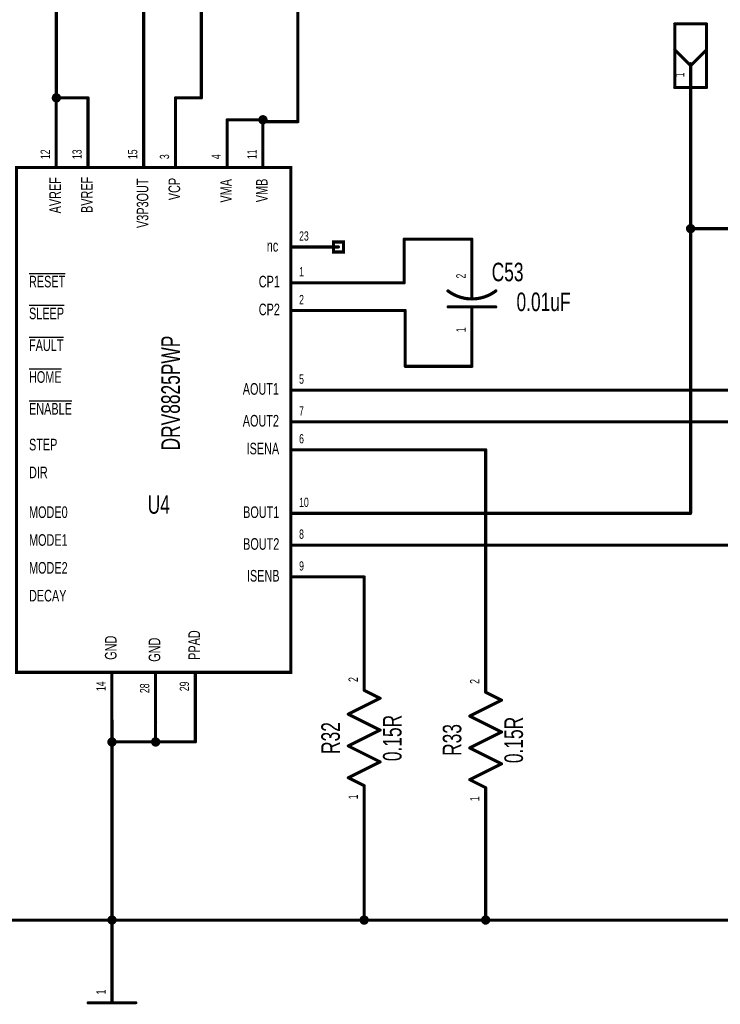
# Model space of a CAD drawing. Extents: x -2.4 to 9.1, y -2 to 6.1.
# Tile 4 of 7: x 2.2 to 4.4, y 0.1 to 3.2. Entities that reach past the tile are written whole.
import ezdxf
from ezdxf.enums import TextEntityAlignment as Align

# ---------------------------------------------------------------- set-up
doc = ezdxf.new("R2010")
doc.units = 0
for name, color, linetype in [('Element', 253, 'CONTINUOUS'), ('Net', 50, 'CONTINUOUS'), ('Pin', 50, 'CONTINUOUS')]:
    doc.layers.add(name, color=color, linetype=linetype)

msp = doc.modelspace()

# ---------------------------------------------------------------- linework, layer by layer
at = {"layer": 'Element', "linetype": 'CONTINUOUS'}
for points, const_width in [([(4.2182, 3.1769), (4.3182, 3.1769)], 0.0098), ([(4.2182, 2.9769), (4.2182, 3.1769)], 0.0098), ([(4.3182, 3.1769), (4.3182, 2.9769)], 0.0098), ([(4.2182, 3.0956), (4.2682, 3.0456)], 0.0098), ([(4.3182, 3.0956), (4.2682, 3.0456)], 0.0098), ([(4.2682, 3.0519), (4.2682, 2.9769)], 0.0098), ([(4.3182, 2.9769), (4.2182, 2.9769)], 0.0098), ([(2.1481, 2.7255), (3.0106, 2.7255), (3.0106, 1.138), (2.1481, 1.138), (2.1481, 2.7255)], 0.0098), ([(3.5803, 2.3122), (3.5803, 2.3502)], 0.0098), ([(3.5051, 2.3373), (3.5117, 2.3327), (3.5186, 2.3285), (3.5257, 2.3247), (3.5331, 2.3214), (3.5407, 2.3186), (3.5484, 2.3163), (3.5563, 2.3145), (3.5642, 2.3132), (3.5723, 2.3124), (3.5803, 2.3122), (3.5884, 2.3124), (3.5964, 2.3132), (3.6044, 2.3145), (3.6123, 2.3163), (3.62, 2.3186), (3.6276, 2.3214), (3.6349, 2.3247), (3.6421, 2.3285), (3.649, 2.3327), (3.6556, 2.3374)], 0.01), ([(3.6553, 2.2872), (3.5053, 2.2872)], 0.0098), ([(3.5803, 2.2502), (3.5803, 2.2872)], 0.0098), ([(3.2916, 1.0565), (3.2416, 1.0815)], 0.0098), ([(3.1916, 1.0065), (3.2916, 1.0565)], 0.0098), ([(3.5736, 1.0004), (3.6736, 1.0504)], 0.0098), ([(3.6736, 1.0504), (3.6236, 1.0754)], 0.0098), ([(3.2916, 0.9565), (3.1916, 1.0065)], 0.0098), ([(3.6736, 0.9504), (3.5736, 1.0004)], 0.0098), ([(3.1916, 0.9065), (3.2916, 0.9565)], 0.0098), ([(3.5736, 0.9004), (3.6736, 0.9504)], 0.0098), ([(3.2916, 0.8565), (3.1916, 0.9065)], 0.0098), ([(3.6736, 0.8504), (3.5736, 0.9004)], 0.0098), ([(3.1916, 0.8065), (3.2916, 0.8565)], 0.0098), ([(3.5736, 0.8004), (3.6736, 0.8504)], 0.0098), ([(3.2416, 0.7815), (3.1916, 0.8065)], 0.0098), ([(3.6236, 0.7754), (3.5736, 0.8004)], 0.0098), ([(2.3735, 0.0991), (2.5235, 0.0991)], 0.0098)]:
    msp.add_lwpolyline(points, dxfattribs=dict(at, const_width=const_width))
for points, const_width in [([(4.2157, 3.1769, 1), (4.2206, 3.1769, 1), (4.2157, 3.1769, 1)], 0.0049), ([(4.2157, 3.1769, 1), (4.2206, 3.1769, 1), (4.2157, 3.1769, 1)], 0.0049), ([(4.3157, 3.1769, 1), (4.3206, 3.1769, 1), (4.3157, 3.1769, 1)], 0.0049), ([(4.3157, 3.1769, 1), (4.3206, 3.1769, 1), (4.3157, 3.1769, 1)], 0.0049), ([(4.2157, 3.0956, 1), (4.2206, 3.0956, 1), (4.2157, 3.0956, 1)], 0.0049), ([(4.3157, 3.0956, 1), (4.3206, 3.0956, 1), (4.3157, 3.0956, 1)], 0.0049), ([(4.2657, 3.0519, 1), (4.2706, 3.0519, 1), (4.2657, 3.0519, 1)], 0.0049), ([(4.2657, 3.0456, 1), (4.2706, 3.0456, 1), (4.2657, 3.0456, 1)], 0.0049), ([(4.2657, 3.0456, 1), (4.2706, 3.0456, 1), (4.2657, 3.0456, 1)], 0.0049), ([(4.2157, 2.9769, 1), (4.2206, 2.9769, 1), (4.2157, 2.9769, 1)], 0.0049), ([(4.2157, 2.9769, 1), (4.2206, 2.9769, 1), (4.2157, 2.9769, 1)], 0.0049), ([(4.2657, 2.9769, 1), (4.2706, 2.9769, 1), (4.2657, 2.9769, 1)], 0.0049), ([(4.3157, 2.9769, 1), (4.3206, 2.9769, 1), (4.3157, 2.9769, 1)], 0.0049), ([(4.3157, 2.9769, 1), (4.3206, 2.9769, 1), (4.3157, 2.9769, 1)], 0.0049), ([(3.5779, 2.3502, 1), (3.5828, 2.3502, 1), (3.5779, 2.3502, 1)], 0.0049), ([(3.5026, 2.3373, 1), (3.5076, 2.3373, 1), (3.5026, 2.3373, 1)], 0.005), ([(3.6531, 2.3374, 1), (3.6581, 2.3374, 1), (3.6531, 2.3374, 1)], 0.005), ([(3.5029, 2.2872, 1), (3.5078, 2.2872, 1), (3.5029, 2.2872, 1)], 0.0049), ([(3.5779, 2.3122, 1), (3.5828, 2.3122, 1), (3.5779, 2.3122, 1)], 0.0049), ([(3.5779, 2.2872, 1), (3.5828, 2.2872, 1), (3.5779, 2.2872, 1)], 0.0049), ([(3.6529, 2.2872, 1), (3.6578, 2.2872, 1), (3.6529, 2.2872, 1)], 0.0049), ([(3.5779, 2.2502, 1), (3.5828, 2.2502, 1), (3.5779, 2.2502, 1)], 0.0049), ([(3.2392, 1.0815, 1), (3.2441, 1.0815, 1), (3.2392, 1.0815, 1)], 0.0049), ([(3.2892, 1.0565, 1), (3.2941, 1.0565, 1), (3.2892, 1.0565, 1)], 0.0049), ([(3.2892, 1.0565, 1), (3.2941, 1.0565, 1), (3.2892, 1.0565, 1)], 0.0049), ([(3.6211, 1.0754, 1), (3.626, 1.0754, 1), (3.6211, 1.0754, 1)], 0.0049), ([(3.6711, 1.0504, 1), (3.676, 1.0504, 1), (3.6711, 1.0504, 1)], 0.0049), ([(3.6711, 1.0504, 1), (3.676, 1.0504, 1), (3.6711, 1.0504, 1)], 0.0049), ([(3.1892, 1.0065, 1), (3.1941, 1.0065, 1), (3.1892, 1.0065, 1)], 0.0049), ([(3.1892, 1.0065, 1), (3.1941, 1.0065, 1), (3.1892, 1.0065, 1)], 0.0049), ([(3.5711, 1.0004, 1), (3.576, 1.0004, 1), (3.5711, 1.0004, 1)], 0.0049), ([(3.5711, 1.0004, 1), (3.576, 1.0004, 1), (3.5711, 1.0004, 1)], 0.0049), ([(3.2892, 0.9565, 1), (3.2941, 0.9565, 1), (3.2892, 0.9565, 1)], 0.0049), ([(3.2892, 0.9565, 1), (3.2941, 0.9565, 1), (3.2892, 0.9565, 1)], 0.0049), ([(3.6711, 0.9504, 1), (3.676, 0.9504, 1), (3.6711, 0.9504, 1)], 0.0049), ([(3.6711, 0.9504, 1), (3.676, 0.9504, 1), (3.6711, 0.9504, 1)], 0.0049), ([(3.1892, 0.9065, 1), (3.1941, 0.9065, 1), (3.1892, 0.9065, 1)], 0.0049), ([(3.1892, 0.9065, 1), (3.1941, 0.9065, 1), (3.1892, 0.9065, 1)], 0.0049), ([(3.5711, 0.9004, 1), (3.576, 0.9004, 1), (3.5711, 0.9004, 1)], 0.0049), ([(3.5711, 0.9004, 1), (3.576, 0.9004, 1), (3.5711, 0.9004, 1)], 0.0049), ([(3.2892, 0.8565, 1), (3.2941, 0.8565, 1), (3.2892, 0.8565, 1)], 0.0049), ([(3.2892, 0.8565, 1), (3.2941, 0.8565, 1), (3.2892, 0.8565, 1)], 0.0049), ([(3.6711, 0.8504, 1), (3.676, 0.8504, 1), (3.6711, 0.8504, 1)], 0.0049), ([(3.6711, 0.8504, 1), (3.676, 0.8504, 1), (3.6711, 0.8504, 1)], 0.0049), ([(3.1892, 0.8065, 1), (3.1941, 0.8065, 1), (3.1892, 0.8065, 1)], 0.0049), ([(3.1892, 0.8065, 1), (3.1941, 0.8065, 1), (3.1892, 0.8065, 1)], 0.0049), ([(3.5711, 0.8004, 1), (3.576, 0.8004, 1), (3.5711, 0.8004, 1)], 0.0049), ([(3.5711, 0.8004, 1), (3.576, 0.8004, 1), (3.5711, 0.8004, 1)], 0.0049), ([(3.2392, 0.7815, 1), (3.2441, 0.7815, 1), (3.2392, 0.7815, 1)], 0.0049), ([(3.6211, 0.7754, 1), (3.626, 0.7754, 1), (3.6211, 0.7754, 1)], 0.0049), ([(2.371, 0.0991, 1), (2.3759, 0.0991, 1), (2.371, 0.0991, 1)], 0.0049), ([(2.521, 0.0991, 1), (2.5259, 0.0991, 1), (2.521, 0.0991, 1)], 0.0049)]:
    msp.add_lwpolyline(points, format="xyb", dxfattribs=dict(at, const_width=const_width))
at = {"layer": 'Net', "linetype": 'CONTINUOUS', "const_width": 0.0098}
for points in [[(2.5481, 3.9805), (2.5481, 2.8755)], [(2.2735, 2.9444), (2.2735, 3.8843)], [(3.0332, 3.6757), (3.0332, 2.8694)], [(2.7296, 2.9444), (2.7296, 3.2252)], [(2.2637, 2.9444), (2.2642, 2.9413), (2.2656, 2.9386), (2.2677, 2.9364), (2.2705, 2.935), (2.2735, 2.9345), (2.2766, 2.935), (2.2793, 2.9364), (2.2815, 2.9386), (2.2829, 2.9413), (2.2834, 2.9444), (2.2829, 2.9474), (2.2815, 2.9502), (2.2793, 2.9523), (2.2766, 2.9537), (2.2735, 2.9542), (2.2705, 2.9537), (2.2677, 2.9523), (2.2656, 2.9502), (2.2642, 2.9474), (2.2637, 2.9444)], [(2.3731, 2.9444), (2.2731, 2.9444)], [(2.2731, 2.9444), (2.2731, 2.8755)], [(2.3731, 2.8755), (2.3731, 2.9444)], [(2.6481, 2.8755), (2.6481, 2.9444)], [(2.6481, 2.9444), (2.7296, 2.9444)], [(2.9231, 2.8755), (2.8106, 2.8755)], [(2.9133, 2.8755), (2.9138, 2.8725), (2.9152, 2.8697), (2.9173, 2.8676), (2.9201, 2.8662), (2.9231, 2.8657), (2.9262, 2.8662), (2.9289, 2.8676), (2.9311, 2.8697), (2.9325, 2.8725), (2.933, 2.8755), (2.9325, 2.8786), (2.9311, 2.8813), (2.9289, 2.8835), (2.9262, 2.8849), (2.9231, 2.8854), (2.9201, 2.8849), (2.9173, 2.8835), (2.9152, 2.8813), (2.9138, 2.8786), (2.9133, 2.8755)], [(2.9231, 2.8694), (2.9231, 2.8755)], [(4.2682, 2.9019), (4.2682, 1.638)], [(3.0332, 2.8694), (2.9231, 2.8694)], [(4.2583, 2.5331), (4.2588, 2.5301), (4.2602, 2.5273), (4.2624, 2.5252), (4.2651, 2.5238), (4.2682, 2.5233), (4.2712, 2.5238), (4.274, 2.5252), (4.2761, 2.5273), (4.2775, 2.5301), (4.278, 2.5331), (4.2775, 2.5362), (4.2761, 2.5389), (4.274, 2.5411), (4.2712, 2.5425), (4.2682, 2.543), (4.2651, 2.5425), (4.2624, 2.5411), (4.2602, 2.5389), (4.2588, 2.5362), (4.2583, 2.5331)], [(6.8329, 2.5331), (4.2682, 2.5331)], [(3.3673, 2.363), (3.3673, 2.5002)], [(3.3673, 2.5002), (3.5803, 2.5002)], [(3.1606, 2.363), (3.3673, 2.363)], [(3.3707, 2.2755), (3.1606, 2.2755)], [(3.3707, 2.1002), (3.3707, 2.2755)], [(3.5803, 2.1002), (3.3707, 2.1002)], [(4.8768, 2.0255), (3.1606, 2.0255)], [(4.6637, 1.9255), (3.1606, 1.9255)], [(3.1606, 1.838), (3.6236, 1.838)], [(3.6236, 1.838), (3.6236, 1.2254)], [(4.2682, 1.638), (3.1606, 1.638)], [(4.4549, 1.538), (3.1606, 1.538)], [(3.1606, 1.438), (3.2416, 1.438)], [(3.2416, 1.438), (3.2416, 1.2315)], [(2.4485, 0.988), (2.4485, 0.2491)], [(2.7106, 0.9192), (2.7106, 0.9878)], [(2.5856, 0.9192), (2.5856, 0.9818)], [(2.4386, 0.9192), (2.4391, 0.9161), (2.4405, 0.9134), (2.4427, 0.9112), (2.4454, 0.9098), (2.4485, 0.9093), (2.4515, 0.9098), (2.4542, 0.9112), (2.4564, 0.9134), (2.4578, 0.9161), (2.4583, 0.9192), (2.4578, 0.9222), (2.4564, 0.9249), (2.4542, 0.9271), (2.4515, 0.9285), (2.4485, 0.929), (2.4454, 0.9285), (2.4427, 0.9271), (2.4405, 0.9249), (2.4391, 0.9222), (2.4386, 0.9192)], [(2.5758, 0.9192), (2.5763, 0.9161), (2.5777, 0.9134), (2.5798, 0.9112), (2.5826, 0.9098), (2.5856, 0.9093), (2.5887, 0.9098), (2.5914, 0.9112), (2.5936, 0.9134), (2.595, 0.9161), (2.5955, 0.9192), (2.595, 0.9222), (2.5936, 0.9249), (2.5914, 0.9271), (2.5887, 0.9285), (2.5856, 0.929), (2.5826, 0.9285), (2.5798, 0.9271), (2.5777, 0.9249), (2.5763, 0.9222), (2.5758, 0.9192)], [(2.4485, 0.9192), (2.5856, 0.9192)], [(2.5856, 0.9192), (2.7106, 0.9192)], [(3.2416, 0.3591), (3.2416, 0.6315)], [(3.6236, 0.3591), (3.6236, 0.6254)], [(2.4386, 0.3591), (2.4391, 0.3561), (2.4405, 0.3533), (2.4427, 0.3512), (2.4454, 0.3498), (2.4485, 0.3493), (2.4515, 0.3498), (2.4542, 0.3512), (2.4564, 0.3533), (2.4578, 0.3561), (2.4583, 0.3591), (2.4578, 0.3622), (2.4564, 0.3649), (2.4542, 0.3671), (2.4515, 0.3685), (2.4485, 0.369), (2.4454, 0.3685), (2.4427, 0.3671), (2.4405, 0.3649), (2.4391, 0.3622), (2.4386, 0.3591)], [(2.4386, 0.3591), (2.4391, 0.3561), (2.4405, 0.3533), (2.4427, 0.3512), (2.4454, 0.3498), (2.4485, 0.3493), (2.4515, 0.3498), (2.4542, 0.3512), (2.4564, 0.3533), (2.4578, 0.3561), (2.4583, 0.3591), (2.4578, 0.3622), (2.4564, 0.3649), (2.4542, 0.3671), (2.4515, 0.3685), (2.4485, 0.369), (2.4454, 0.3685), (2.4427, 0.3671), (2.4405, 0.3649), (2.4391, 0.3622), (2.4386, 0.3591)], [(3.2316, 0.3591), (3.2321, 0.3561), (3.2335, 0.3533), (3.2357, 0.3512), (3.2384, 0.3498), (3.2415, 0.3493), (3.2445, 0.3498), (3.2473, 0.3512), (3.2495, 0.3533), (3.2508, 0.3561), (3.2513, 0.3591), (3.2508, 0.3622), (3.2495, 0.3649), (3.2473, 0.3671), (3.2445, 0.3685), (3.2415, 0.369), (3.2384, 0.3685), (3.2357, 0.3671), (3.2335, 0.3649), (3.2321, 0.3622), (3.2316, 0.3591)], [(3.6137, 0.3591), (3.6142, 0.3561), (3.6156, 0.3533), (3.6178, 0.3512), (3.6205, 0.3498), (3.6236, 0.3493), (3.6266, 0.3498), (3.6294, 0.3512), (3.6315, 0.3533), (3.6329, 0.3561), (3.6334, 0.3591), (3.6329, 0.3622), (3.6315, 0.3649), (3.6294, 0.3671), (3.6266, 0.3685), (3.6236, 0.369), (3.6205, 0.3685), (3.6178, 0.3671), (3.6156, 0.3649), (3.6142, 0.3622), (3.6137, 0.3591)], [(1.297, 0.3591), (2.4485, 0.3591)], [(2.4485, 0.3591), (2.4485, 0.3591)], [(2.4485, 0.3591), (2.4485, 0.3591)], [(2.4485, 0.3591), (3.2416, 0.3591)], [(3.2415, 0.3591), (3.2415, 0.3591)], [(3.2415, 0.3591), (3.2415, 0.3591)], [(3.2415, 0.3591), (3.6236, 0.3591)], [(3.6236, 0.3591), (6.6731, 0.3591)]]:
    msp.add_lwpolyline(points, dxfattribs=at)
at = {"layer": 'Net', "linetype": 'CONTINUOUS', "const_width": 0.0049}
for points in [[(2.2612, 2.9444, 1), (2.2661, 2.9444, 1), (2.2612, 2.9444, 1)], [(2.2707, 2.9444, 1), (2.2756, 2.9444, 1), (2.2707, 2.9444, 1)], [(2.2707, 2.9444, 1), (2.2756, 2.9444, 1), (2.2707, 2.9444, 1)], [(2.2711, 2.9444, 1), (2.276, 2.9444, 1), (2.2711, 2.9444, 1)], [(2.3707, 2.9444, 1), (2.3756, 2.9444, 1), (2.3707, 2.9444, 1)], [(2.3707, 2.9444, 1), (2.3756, 2.9444, 1), (2.3707, 2.9444, 1)], [(2.6457, 2.9444, 1), (2.6506, 2.9444, 1), (2.6457, 2.9444, 1)], [(2.6457, 2.9444, 1), (2.6506, 2.9444, 1), (2.6457, 2.9444, 1)], [(2.7271, 2.9444, 1), (2.7321, 2.9444, 1), (2.7271, 2.9444, 1)], [(2.7271, 2.9444, 1), (2.7321, 2.9444, 1), (2.7271, 2.9444, 1)], [(2.2707, 2.8755, 1), (2.2756, 2.8755, 1), (2.2707, 2.8755, 1)], [(2.3707, 2.8755, 1), (2.3756, 2.8755, 1), (2.3707, 2.8755, 1)], [(2.5457, 2.8755, 1), (2.5506, 2.8755, 1), (2.5457, 2.8755, 1)], [(2.6457, 2.8755, 1), (2.6506, 2.8755, 1), (2.6457, 2.8755, 1)], [(2.8082, 2.8755, 1), (2.8131, 2.8755, 1), (2.8082, 2.8755, 1)], [(2.9108, 2.8755, 1), (2.9157, 2.8755, 1), (2.9108, 2.8755, 1)], [(2.9207, 2.8755, 1), (2.9256, 2.8755, 1), (2.9207, 2.8755, 1)], [(2.9207, 2.8755, 1), (2.9256, 2.8755, 1), (2.9207, 2.8755, 1)], [(4.2657, 2.9019, 1), (4.2706, 2.9019, 1), (4.2657, 2.9019, 1)], [(2.9207, 2.8694, 1), (2.9256, 2.8694, 1), (2.9207, 2.8694, 1)], [(2.9207, 2.8694, 1), (2.9256, 2.8694, 1), (2.9207, 2.8694, 1)], [(3.0308, 2.8694, 1), (3.0357, 2.8694, 1), (3.0308, 2.8694, 1)], [(3.0308, 2.8694, 1), (3.0357, 2.8694, 1), (3.0308, 2.8694, 1)], [(4.2559, 2.5331, 1), (4.2608, 2.5331, 1), (4.2559, 2.5331, 1)], [(4.2657, 2.5331, 1), (4.2706, 2.5331, 1), (4.2657, 2.5331, 1)], [(3.3648, 2.5002, 1), (3.3698, 2.5002, 1), (3.3648, 2.5002, 1)], [(3.3648, 2.5002, 1), (3.3698, 2.5002, 1), (3.3648, 2.5002, 1)], [(3.5779, 2.5002, 1), (3.5828, 2.5002, 1), (3.5779, 2.5002, 1)], [(3.1582, 2.363, 1), (3.1631, 2.363, 1), (3.1582, 2.363, 1)], [(3.3648, 2.363, 1), (3.3698, 2.363, 1), (3.3648, 2.363, 1)], [(3.3648, 2.363, 1), (3.3698, 2.363, 1), (3.3648, 2.363, 1)], [(3.1582, 2.2755, 1), (3.1631, 2.2755, 1), (3.1582, 2.2755, 1)], [(3.3682, 2.2755, 1), (3.3731, 2.2755, 1), (3.3682, 2.2755, 1)], [(3.3682, 2.2755, 1), (3.3731, 2.2755, 1), (3.3682, 2.2755, 1)], [(3.3682, 2.1002, 1), (3.3731, 2.1002, 1), (3.3682, 2.1002, 1)], [(3.3682, 2.1002, 1), (3.3731, 2.1002, 1), (3.3682, 2.1002, 1)], [(3.5779, 2.1002, 1), (3.5828, 2.1002, 1), (3.5779, 2.1002, 1)], [(3.1582, 2.0255, 1), (3.1631, 2.0255, 1), (3.1582, 2.0255, 1)], [(3.1582, 1.9255, 1), (3.1631, 1.9255, 1), (3.1582, 1.9255, 1)], [(3.1582, 1.838, 1), (3.1631, 1.838, 1), (3.1582, 1.838, 1)], [(3.6211, 1.838, 1), (3.626, 1.838, 1), (3.6211, 1.838, 1)], [(3.6211, 1.838, 1), (3.626, 1.838, 1), (3.6211, 1.838, 1)], [(3.1582, 1.638, 1), (3.1631, 1.638, 1), (3.1582, 1.638, 1)], [(4.2657, 1.638, 1), (4.2706, 1.638, 1), (4.2657, 1.638, 1)], [(4.2657, 1.638, 1), (4.2706, 1.638, 1), (4.2657, 1.638, 1)], [(3.1582, 1.538, 1), (3.1631, 1.538, 1), (3.1582, 1.538, 1)], [(3.1582, 1.438, 1), (3.1631, 1.438, 1), (3.1582, 1.438, 1)], [(3.2392, 1.438, 1), (3.2441, 1.438, 1), (3.2392, 1.438, 1)], [(3.2392, 1.438, 1), (3.2441, 1.438, 1), (3.2392, 1.438, 1)], [(3.2392, 1.2315, 1), (3.2441, 1.2315, 1), (3.2392, 1.2315, 1)], [(3.6211, 1.2254, 1), (3.626, 1.2254, 1), (3.6211, 1.2254, 1)], [(2.446, 0.988, 1), (2.4509, 0.988, 1), (2.446, 0.988, 1)], [(2.7082, 0.9878, 1), (2.7131, 0.9878, 1), (2.7082, 0.9878, 1)], [(2.5832, 0.9818, 1), (2.5881, 0.9818, 1), (2.5832, 0.9818, 1)], [(2.4361, 0.9192, 1), (2.4411, 0.9192, 1), (2.4361, 0.9192, 1)], [(2.446, 0.9192, 1), (2.4509, 0.9192, 1), (2.446, 0.9192, 1)], [(2.5733, 0.9192, 1), (2.5782, 0.9192, 1), (2.5733, 0.9192, 1)], [(2.5832, 0.9192, 1), (2.5881, 0.9192, 1), (2.5832, 0.9192, 1)], [(2.5832, 0.9192, 1), (2.5881, 0.9192, 1), (2.5832, 0.9192, 1)], [(2.5832, 0.9192, 1), (2.5881, 0.9192, 1), (2.5832, 0.9192, 1)], [(2.7082, 0.9192, 1), (2.7131, 0.9192, 1), (2.7082, 0.9192, 1)], [(2.7082, 0.9192, 1), (2.7131, 0.9192, 1), (2.7082, 0.9192, 1)], [(3.2392, 0.6315, 1), (3.2441, 0.6315, 1), (3.2392, 0.6315, 1)], [(3.6211, 0.6254, 1), (3.626, 0.6254, 1), (3.6211, 0.6254, 1)], [(2.4361, 0.3591, 1), (2.4411, 0.3591, 1), (2.4361, 0.3591, 1)], [(2.4361, 0.3591, 1), (2.4411, 0.3591, 1), (2.4361, 0.3591, 1)], [(2.446, 0.3591, 1), (2.4509, 0.3591, 1), (2.446, 0.3591, 1)], [(2.446, 0.3591, 1), (2.4509, 0.3591, 1), (2.446, 0.3591, 1)], [(2.446, 0.3591, 1), (2.4509, 0.3591, 1), (2.446, 0.3591, 1)], [(2.446, 0.3591, 1), (2.4509, 0.3591, 1), (2.446, 0.3591, 1)], [(3.2292, 0.3591, 1), (3.2341, 0.3591, 1), (3.2292, 0.3591, 1)], [(3.239, 0.3591, 1), (3.2439, 0.3591, 1), (3.239, 0.3591, 1)], [(3.239, 0.3591, 1), (3.2439, 0.3591, 1), (3.239, 0.3591, 1)], [(3.239, 0.3591, 1), (3.2439, 0.3591, 1), (3.239, 0.3591, 1)], [(3.2392, 0.3591, 1), (3.2441, 0.3591, 1), (3.2392, 0.3591, 1)], [(3.2392, 0.3591, 1), (3.2441, 0.3591, 1), (3.2392, 0.3591, 1)], [(3.6113, 0.3591, 1), (3.6162, 0.3591, 1), (3.6113, 0.3591, 1)], [(3.6211, 0.3591, 1), (3.626, 0.3591, 1), (3.6211, 0.3591, 1)], [(3.6211, 0.3591, 1), (3.626, 0.3591, 1), (3.6211, 0.3591, 1)], [(3.6211, 0.3591, 1), (3.626, 0.3591, 1), (3.6211, 0.3591, 1)], [(2.446, 0.2491, 1), (2.4509, 0.2491, 1), (2.446, 0.2491, 1)]]:
    msp.add_lwpolyline(points, format="xyb", dxfattribs=at)
at = {"layer": 'Pin', "linetype": 'CONTINUOUS', "const_width": 0.0098}
for points in [[(4.2682, 3.0519), (4.2682, 2.9019)], [(2.2731, 2.7255), (2.2731, 2.8755)], [(2.3731, 2.7255), (2.3731, 2.8755)], [(2.5481, 2.7255), (2.5481, 2.8755)], [(2.6481, 2.7255), (2.6481, 2.8755)], [(2.8106, 2.7255), (2.8106, 2.8755)], [(2.9231, 2.7255), (2.9231, 2.8755)], [(3.0106, 2.4755), (3.1606, 2.4755)], [(3.1449, 2.4913), (3.1764, 2.4913), (3.1764, 2.4598), (3.1449, 2.4598), (3.1449, 2.4913)], [(3.5803, 2.3502), (3.5803, 2.5002)], [(3.0106, 2.363), (3.1606, 2.363)], [(3.0106, 2.2755), (3.1606, 2.2755)], [(3.5803, 2.2502), (3.5803, 2.1002)], [(3.0106, 2.0255), (3.1606, 2.0255)], [(3.0106, 1.9255), (3.1606, 1.9255)], [(3.0106, 1.838), (3.1606, 1.838)], [(3.0106, 1.638), (3.1606, 1.638)], [(3.0106, 1.538), (3.1606, 1.538)], [(3.0106, 1.438), (3.1606, 1.438)], [(3.2416, 1.0815), (3.2416, 1.2315)], [(3.6236, 1.0754), (3.6236, 1.2254)], [(2.4481, 1.138), (2.4481, 0.988)], [(2.5856, 1.1318), (2.5856, 0.9818)], [(2.7106, 1.1378), (2.7106, 0.9878)], [(3.2416, 0.7815), (3.2416, 0.6315)], [(3.6236, 0.7754), (3.6236, 0.6254)], [(2.4485, 0.0991), (2.4485, 0.2491)]]:
    msp.add_lwpolyline(points, dxfattribs=at)
at = {"layer": 'Pin', "linetype": 'CONTINUOUS', "const_width": 0.0049}
for points in [[(4.2657, 3.0519, 1), (4.2706, 3.0519, 1), (4.2657, 3.0519, 1)], [(2.2707, 2.8755, 1), (2.2756, 2.8755, 1), (2.2707, 2.8755, 1)], [(2.3707, 2.8755, 1), (2.3756, 2.8755, 1), (2.3707, 2.8755, 1)], [(2.5457, 2.8755, 1), (2.5506, 2.8755, 1), (2.5457, 2.8755, 1)], [(2.6457, 2.8755, 1), (2.6506, 2.8755, 1), (2.6457, 2.8755, 1)], [(2.8082, 2.8755, 1), (2.8131, 2.8755, 1), (2.8082, 2.8755, 1)], [(2.9207, 2.8755, 1), (2.9256, 2.8755, 1), (2.9207, 2.8755, 1)], [(4.2657, 2.9019, 1), (4.2706, 2.9019, 1), (4.2657, 2.9019, 1)], [(2.2707, 2.7255, 1), (2.2756, 2.7255, 1), (2.2707, 2.7255, 1)], [(2.3707, 2.7255, 1), (2.3756, 2.7255, 1), (2.3707, 2.7255, 1)], [(2.5457, 2.7255, 1), (2.5506, 2.7255, 1), (2.5457, 2.7255, 1)], [(2.6457, 2.7255, 1), (2.6506, 2.7255, 1), (2.6457, 2.7255, 1)], [(2.8082, 2.7255, 1), (2.8131, 2.7255, 1), (2.8082, 2.7255, 1)], [(2.9207, 2.7255, 1), (2.9256, 2.7255, 1), (2.9207, 2.7255, 1)], [(3.0082, 2.4755, 1), (3.0131, 2.4755, 1), (3.0082, 2.4755, 1)], [(3.1582, 2.4755, 1), (3.1631, 2.4755, 1), (3.1582, 2.4755, 1)], [(3.5779, 2.5002, 1), (3.5828, 2.5002, 1), (3.5779, 2.5002, 1)], [(3.0082, 2.363, 1), (3.0131, 2.363, 1), (3.0082, 2.363, 1)], [(3.1582, 2.363, 1), (3.1631, 2.363, 1), (3.1582, 2.363, 1)], [(3.5779, 2.3502, 1), (3.5828, 2.3502, 1), (3.5779, 2.3502, 1)], [(3.0082, 2.2755, 1), (3.0131, 2.2755, 1), (3.0082, 2.2755, 1)], [(3.1582, 2.2755, 1), (3.1631, 2.2755, 1), (3.1582, 2.2755, 1)], [(3.5779, 2.2502, 1), (3.5828, 2.2502, 1), (3.5779, 2.2502, 1)], [(3.5779, 2.1002, 1), (3.5828, 2.1002, 1), (3.5779, 2.1002, 1)], [(3.0082, 2.0255, 1), (3.0131, 2.0255, 1), (3.0082, 2.0255, 1)], [(3.1582, 2.0255, 1), (3.1631, 2.0255, 1), (3.1582, 2.0255, 1)], [(3.0082, 1.9255, 1), (3.0131, 1.9255, 1), (3.0082, 1.9255, 1)], [(3.1582, 1.9255, 1), (3.1631, 1.9255, 1), (3.1582, 1.9255, 1)], [(3.0082, 1.838, 1), (3.0131, 1.838, 1), (3.0082, 1.838, 1)], [(3.1582, 1.838, 1), (3.1631, 1.838, 1), (3.1582, 1.838, 1)], [(3.0082, 1.638, 1), (3.0131, 1.638, 1), (3.0082, 1.638, 1)], [(3.1582, 1.638, 1), (3.1631, 1.638, 1), (3.1582, 1.638, 1)], [(3.0082, 1.538, 1), (3.0131, 1.538, 1), (3.0082, 1.538, 1)], [(3.1582, 1.538, 1), (3.1631, 1.538, 1), (3.1582, 1.538, 1)], [(3.0082, 1.438, 1), (3.0131, 1.438, 1), (3.0082, 1.438, 1)], [(3.1582, 1.438, 1), (3.1631, 1.438, 1), (3.1582, 1.438, 1)], [(3.2392, 1.2315, 1), (3.2441, 1.2315, 1), (3.2392, 1.2315, 1)], [(3.6211, 1.2254, 1), (3.626, 1.2254, 1), (3.6211, 1.2254, 1)], [(2.4457, 1.138, 1), (2.4506, 1.138, 1), (2.4457, 1.138, 1)], [(2.5832, 1.1318, 1), (2.5881, 1.1318, 1), (2.5832, 1.1318, 1)], [(2.7082, 1.1378, 1), (2.7131, 1.1378, 1), (2.7082, 1.1378, 1)], [(3.2392, 1.0815, 1), (3.2441, 1.0815, 1), (3.2392, 1.0815, 1)], [(3.6211, 1.0754, 1), (3.626, 1.0754, 1), (3.6211, 1.0754, 1)], [(2.4457, 0.988, 1), (2.4506, 0.988, 1), (2.4457, 0.988, 1)], [(2.7082, 0.9878, 1), (2.7131, 0.9878, 1), (2.7082, 0.9878, 1)], [(2.5832, 0.9818, 1), (2.5881, 0.9818, 1), (2.5832, 0.9818, 1)], [(3.2392, 0.7815, 1), (3.2441, 0.7815, 1), (3.2392, 0.7815, 1)], [(3.6211, 0.7754, 1), (3.626, 0.7754, 1), (3.6211, 0.7754, 1)], [(3.2392, 0.6315, 1), (3.2441, 0.6315, 1), (3.2392, 0.6315, 1)], [(3.6211, 0.6254, 1), (3.626, 0.6254, 1), (3.6211, 0.6254, 1)], [(2.446, 0.2491, 1), (2.4509, 0.2491, 1), (2.446, 0.2491, 1)], [(2.446, 0.0991, 1), (2.4509, 0.0991, 1), (2.446, 0.0991, 1)]]:
    msp.add_lwpolyline(points, format="xyb", dxfattribs=at)

# ---------------------------------------------------------------- texts
at = {"layer": 'Element', "width": 0.7}
for s, p in [('C53', (3.6926, 2.3502)), ('0.01uF', (3.8056, 2.2564))]:
    msp.add_text(s, height=0.0583, dxfattribs=at).set_placement(p, align=Align.BOTTOM_CENTER)
for s, p in [('DRV8825PWP', (2.6794, 2.0162)), ('R32', (3.1826, 0.9315)), ('R33', (3.5645, 0.9254))]:
    msp.add_text(s, height=0.0583, rotation=90, dxfattribs=at).set_placement(p, align=Align.BOTTOM_CENTER)
msp.add_text('U4', height=0.0583, dxfattribs=at).set_placement((2.5606, 1.6192), align=Align.BOTTOM_LEFT)
for p in [(3.3007, 0.9315), (3.6826, 0.9254)]:
    msp.add_text('0.15R', height=0.0583, rotation=90, dxfattribs=at).set_placement(p, align=Align.TOP_CENTER)
at = {"layer": 'Pin', "width": 0.7}
for s, height, p in [('1', 0.0292, (4.219, 3.0092)), ('12', 0.0292, (2.2239, 2.7518)), ('13', 0.0292, (2.3239, 2.7518)), ('15', 0.0292, (2.4989, 2.7518)), ('3', 0.0292, (2.5989, 2.7518)), ('4', 0.0292, (2.7614, 2.7518)), ('11', 0.0292, (2.8739, 2.7518)), ('AVREF', 0.0365, (2.2513, 2.5812)), ('BVREF', 0.0365, (2.3513, 2.5823)), ('V3P3OUT', 0.0365, (2.5263, 2.5352)), ('VCP', 0.0365, (2.6263, 2.6227)), ('VMA', 0.0365, (2.7888, 2.6151)), ('VMB', 0.0365, (2.9013, 2.6162)), ('2', 0.0292, (3.5311, 2.3764)), ('1', 0.0292, (3.5311, 2.2075)), ('GND', 0.0365, (2.4263, 1.1774)), ('GND', 0.0365, (2.5638, 1.1712)), ('PPAD', 0.0365, (2.6888, 1.1772)), ('2', 0.0292, (3.1924, 1.1078)), ('2', 0.0292, (3.5744, 1.1017)), ('14', 0.0292, (2.3989, 1.079)), ('28', 0.0292, (2.5364, 1.0727)), ('29', 0.0292, (2.6614, 1.0787)), ('1', 0.0292, (3.1924, 0.7389)), ('1', 0.0292, (3.5744, 0.7328)), ('1', 0.0292, (2.3992, 0.1253))]:
    msp.add_text(s, height=height, rotation=90, dxfattribs=at).set_placement(p, align=Align.TOP_LEFT)
for s, height, p in [('23', 0.0292, (3.0369, 2.5247)), ('nc', 0.0365, (2.9352, 2.4974)), ('%%oRESET', 0.0365, (2.1875, 2.3849)), ('CP1', 0.0365, (2.91, 2.3849)), ('1', 0.0292, (3.0369, 2.4122)), ('2', 0.0292, (3.0369, 2.3247)), ('CP2', 0.0365, (2.91, 2.2974)), ('%%oSLEEP', 0.0365, (2.1875, 2.2849)), ('%%oFAULT', 0.0365, (2.1875, 2.1849)), ('%%oHOME', 0.0365, (2.1875, 2.0849)), ('5', 0.0292, (3.0369, 2.0747)), ('AOUT1', 0.0365, (2.8597, 2.0474)), ('%%oENABLE', 0.0365, (2.1875, 1.9849)), ('7', 0.0292, (3.0369, 1.9747)), ('AOUT2', 0.0365, (2.8597, 1.9474)), ('STEP', 0.0365, (2.1875, 1.8724)), ('ISENA', 0.0365, (2.8717, 1.8599)), ('6', 0.0292, (3.0369, 1.8872)), ('DIR', 0.0365, (2.1875, 1.7849)), ('10', 0.0292, (3.0369, 1.6872)), ('MODE0', 0.0365, (2.1875, 1.6599)), ('BOUT1', 0.0365, (2.8608, 1.6599)), ('8', 0.0292, (3.0369, 1.5872)), ('MODE1', 0.0365, (2.1875, 1.5724)), ('BOUT2', 0.0365, (2.8608, 1.5599)), ('9', 0.0292, (3.0369, 1.4872)), ('MODE2', 0.0365, (2.1875, 1.4849)), ('ISENB', 0.0365, (2.8728, 1.4599)), ('DECAY', 0.0365, (2.1875, 1.3974))]:
    msp.add_text(s, height=height, dxfattribs=at).set_placement(p, align=Align.TOP_LEFT)

doc.saveas('drawing.dxf')
